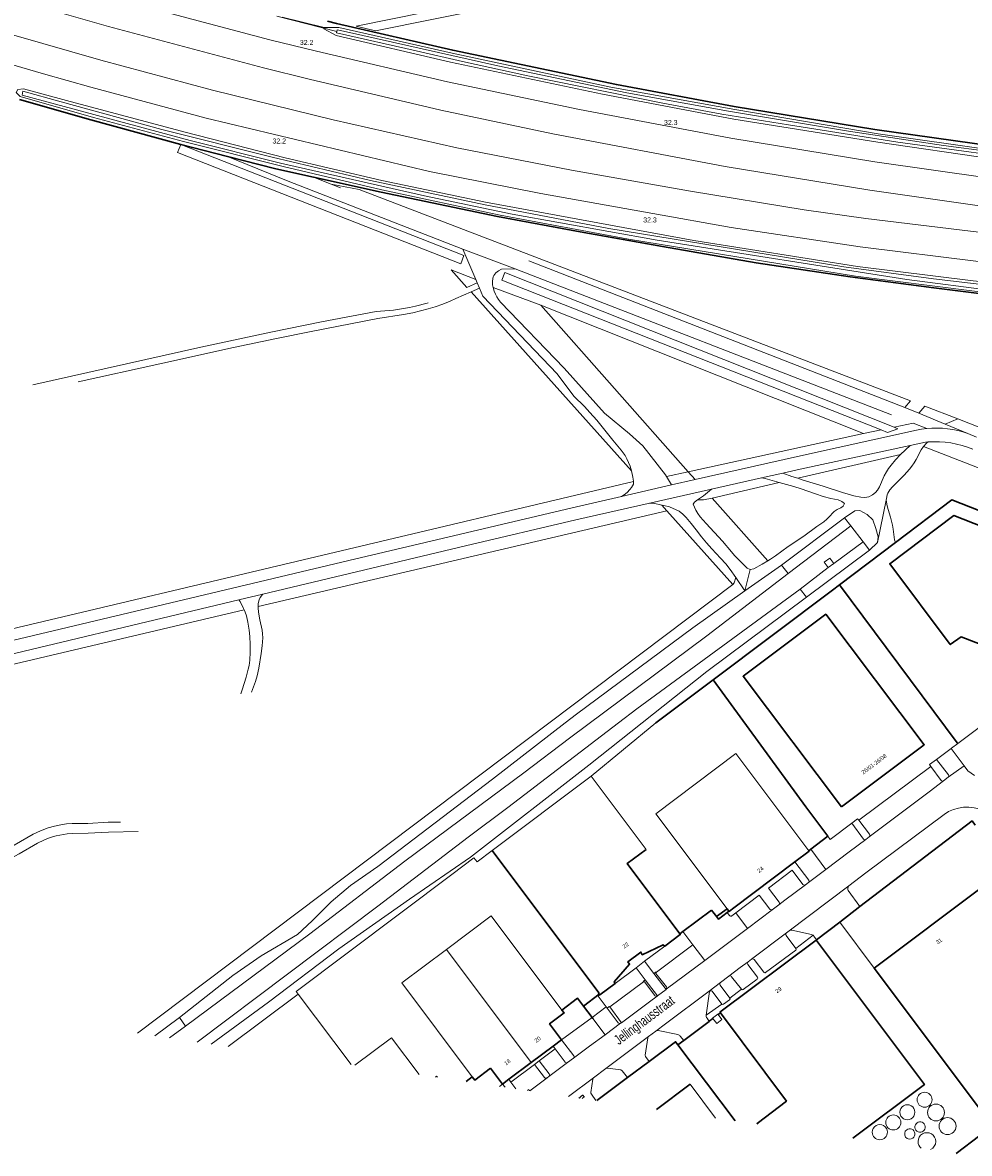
# Model space of a CAD drawing. Header units: metres. Extents: x 120324 to 133000, y 395500 to 402438.
# Tile 88 of 95: x 131607 to 131845, y 400392 to 400676. Entities that reach past the tile are written whole.
import ezdxf

# ---------------------------------------------------------------- set-up
doc = ezdxf.new("R2010")
doc.units = ezdxf.units.M
for name, pattern in [('DGN1', [76.057638, 0, -76.057638]), ('DGN2', [101.410184, 50.705092, -50.705092]), ('DGN3', [152.115276, 101.410184, -50.705092])]:
    doc.linetypes.add(name, pattern=pattern)
for name, color, linetype, lineweight, true_color in [('gg-afsc-erfafscheiding', 7, 'Continuous', 0, 0x00ff32), ('gg-afsc-hekwerk', 7, 'Continuous', 30, 0x00d228), ('gg-bbg-lage trafo', 7, 'Continuous', 13, 0xff5000), ('gg-bbg-opslagtank', 7, 'Continuous', 0, 0xff5000), ('gg-bbg-tussenscheiding', 7, 'Continuous', 0, 0x967800), ('gg-knt-BGT kruinlijn', 7, 'Continuous', 0, 0x787878), ('gg-kntw-bovenkant insteek waterloop', 7, 'Continuous', 0, 0xa0a0ff), ('gg-kntw-waterlijn', 7, 'Continuous', 0, 0xaaebff), ('gg-kwrk-duiker nz buis', 7, 'DGN2', 0, 0x969696), ('gg-kwrk-kunstwerk', 7, 'Continuous', 0, 0xd2d2d2), ('gg-kwrk-uitstroombak niveau min 01', 7, 'Continuous', 0, 0x477c96), ('gt-grn-groengrens', 7, 'Continuous', 0, 0x96c800), ('gt-grn-weggrens', 7, 'Continuous', 0, 0x787878)]:
    doc.layers.add(name, color=color, linetype=linetype, lineweight=lineweight, true_color=true_color)
for name, color, linetype, lineweight in [('gg-anno-huisnummerreeks BGT', 7, 'Continuous', 13), ('gg-anno-openbare ruimte label', 7, 'Continuous', 13), ('gg-bbg-gedigitaliseerde bebouwing', 1, 'Continuous', 0), ('gg-bbg-hoofdgebouw', 1, 'Continuous', 30), ('gg-knt-bovenkant onderkant talud', 7, 'Continuous', 0), ('gg-knt-onverhard', 7, 'DGN3', 0), ('gg-knt-verharding', 7, 'Continuous', 0), ('gg-knt-verharding nz', 7, 'DGN2', 0), ('gt-anno-nummer hm paal', 7, 'Continuous', 0), ('gt-grn-vlakafsluiter', 6, 'DGN1', 0), ('gt-symb-klinker verharding', 7, 'Continuous', 0), ('gt-symb-kolk', 7, 'Continuous', 0)]:
    doc.layers.add(name, color=color, linetype=linetype, lineweight=lineweight)
doc.styles.add('StyleArial', font='arial.ttf')

msp = doc.modelspace()

# ---------------------------------------------------------------- linework, layer by layer
at = {"layer": 'gg-afsc-erfafscheiding', "flags": 128}
msp.add_lwpolyline([(131676.36, 400431.89), (131675.88, 400432.54), (131714.92, 400461.89), (131720.49, 400466.09), (131721.27, 400465.06), (131725.05, 400467.9)], dxfattribs=at)
at = {"layer": 'gg-afsc-hekwerk'}
for p, q in [((131658.61, 400642.11), (131646.85, 400645.12)), ((131826.34, 400545.2), (131812.28, 400534.56)), ((131812.28, 400534.56), (131810.52, 400533.23)), ((131841.87, 400494.93), (131812.28, 400534.56)), ((131780.54, 400510.75), (131810.52, 400533.23)), ((131780.54, 400510.75), (131766.2, 400500)), ((131780.54, 400510.75), (131803.85, 400478.86)), ((131841.87, 400494.93), (131841.99, 400494.77)), ((131809.41, 400471.48), (131803.85, 400478.86)), ((131805.08, 400468.22), (131809.41, 400471.48)), ((131804.61, 400467.86), (131805.08, 400468.22)), ((131780.2, 400452.96), (131773, 400447.6)), ((131780.2, 400452.96), (131781.17, 400451.68)), ((131781.17, 400451.68), (131781.43, 400451.33)), ((131781.43, 400451.33), (131784.06, 400453.31)), ((131784.51, 400452.71), (131784.08, 400452.37)), ((131812.36, 400449.94), (131817.45, 400453.83)), ((131806.57, 400445.51), (131812.36, 400449.94)), ((131773, 400447.6), (131772.18, 400446.99)), ((131806.46, 400445.43), (131806.53, 400445.49)), ((131806.53, 400445.49), (131806.57, 400445.51)), ((131751.96, 400431.85), (131748.02, 400428.87)), ((131750.18, 400426.03), (131748.02, 400428.87)), ((131750.37, 400425.77), (131750.18, 400426.03)), ((131779.6, 400425.05), (131780.52, 400425.73)), ((131781.84, 400426.73), (131782.39, 400427.14)), ((131779.58, 400425.03), (131773.18, 400420.23)), ((131779.6, 400425.05), (131779.58, 400425.03)), ((131771.72, 400419.14), (131773.18, 400420.23)), ((131759.08, 400410.91), (131764.48, 400414.95)), ((131718.55, 400409.93), (131720.09, 400411.08)), ((131751.34, 400405.13), (131759.08, 400410.91))]:
    msp.add_line(p, q, dxfattribs=at)
at = {"layer": 'gg-afsc-hekwerk', "flags": 128}
for points in [[(131950.27, 400635.56), (131925.14, 400636.47), (131880.43, 400641.03), (131850.99, 400644.68), (131821.15, 400648.91), (131785.88, 400654.67), (131756.28, 400660.17), (131715.19, 400668.76), (131685.98, 400675.5), (131683.72, 400676.07)], [(131646.85, 400645.12), (131624.28, 400651.3), (131606.38, 400656.42)], [(131680.2, 400636.93), (131670.72, 400639.02), (131658.61, 400642.11)], [(131946.29, 400599.66), (131943.06, 400599.63), (131922.16, 400600.59), (131898.48, 400602.5), (131877.55, 400604.41), (131856.73, 400606.57), (131836.03, 400609.15), (131815.02, 400611.91), (131791.35, 400615.45), (131767.89, 400619.5), (131747.19, 400623.19), (131726.45, 400627.06), (131697.21, 400633.18), (131680.2, 400636.93)], [(131911.39, 400528.07), (131840.52, 400555.92), (131826.34, 400545.2)], [(131817.45, 400453.83), (131845.59, 400475.32), (131846.4, 400474.24)], [(131784.08, 400452.37), (131781.93, 400450.66), (131781.43, 400451.33)], [(131742.59, 400427.84), (131746.54, 400430.83), (131748.02, 400428.87)], [(131764.48, 400414.95), (131771.13, 400419.92), (131771.72, 400419.14)], [(131771.72, 400419.14), (131786.07, 400400.03)], [(131841.63, 400391.89), (131847.53, 400396.34)]]:
    msp.add_lwpolyline(points, dxfattribs=at)
at = {"layer": 'gg-bbg-gedigitaliseerde bebouwing'}
for p, q in [((131725.05, 400467.9), (131749.94, 400486.58)), ((131749.94, 400486.58), (131763.72, 400468.18)), ((131676.36, 400431.89), (131658.76, 400418.7))]:
    msp.add_line(p, q, dxfattribs=at)
at = {"layer": 'gg-bbg-gedigitaliseerde bebouwing', "flags": 128}
for points in [[(131804.61, 400467.86), (131786.26, 400492.23), (131766.15, 400477.09), (131784.06, 400453.31)], [(131713.6, 400443.09), (131724.84, 400451.52), (131742.59, 400427.84)], [(131720.09, 400411.08), (131702.37, 400434.68), (131713.6, 400443.09)], [(131689.64, 400414.17), (131676.36, 400431.89)], [(131706.77, 400411.66), (131699.82, 400420.92), (131690.62, 400414.03)], [(131781.17, 400400.75), (131774.77, 400409.26)]]:
    msp.add_lwpolyline(points, dxfattribs=at)
at = {"layer": 'gg-bbg-hoofdgebouw'}
for p, q in [((131801.1, 400465.05), (131785.47, 400453.28)), ((131784.51, 400452.71), (131784.06, 400453.31)), ((131782.27, 400427.3), (131806.46, 400445.43)), ((131806.46, 400445.43), (131806.52, 400445.35)), ((131755.98, 400434.55), (131752.11, 400431.66)), ((131751.96, 400431.85), (131752.11, 400431.66)), ((131782.27, 400427.3), (131782.39, 400427.14)), ((131740.39, 400418.82), (131742.52, 400420.41)), ((131734.91, 400414.71), (131740.39, 400418.82)), ((131729.27, 400410.48), (131734.91, 400414.71)), ((131724.68, 400413.24), (131727.7, 400409.3)), ((131727.7, 400409.3), (131729.27, 400410.48))]:
    msp.add_line(p, q, dxfattribs=at)
at = {"layer": 'gg-bbg-hoofdgebouw', "flags": 128}
for points in [[(131848.61, 400517.79), (131849.14, 400519.14), (131842.84, 400521.54), (131840.12, 400519.59), (131824.93, 400539.9), (131841.05, 400551.97), (131866.13, 400542.11)], [(131812.84, 400478.91), (131833.6, 400494.47), (131808.84, 400527.22), (131788.08, 400511.66), (131812.84, 400478.91)], [(131725.05, 400467.9), (131751.88, 400432.15), (131751.79, 400432.07), (131751.96, 400431.85)], [(131763.72, 400468.18), (131758.98, 400464.62), (131772.18, 400446.99)], [(131804.61, 400467.86), (131804.69, 400467.75), (131801.1, 400465.05)], [(131864.67, 400437.56), (131848.58, 400459.01), (131821.03, 400438.38)], [(131785.47, 400453.28), (131784.59, 400452.61), (131784.51, 400452.71)], [(131768.4, 400443.87), (131772.32, 400446.81), (131772.18, 400446.99)], [(131768.4, 400443.87), (131768.05, 400444.25), (131762.76, 400441.73), (131762.44, 400442.42), (131759.14, 400439.94), (131759.6, 400439.36), (131755.72, 400434.92), (131755.98, 400434.55)], [(131806.52, 400445.35), (131833.63, 400409.17), (131815.65, 400395.7)], [(131821.03, 400438.38), (131847.19, 400403.49), (131861.48, 400414.16), (131861.1, 400414.66), (131860.81, 400414.44), (131857.9, 400418.32)], [(131742.59, 400427.84), (131743.13, 400427.13), (131739.48, 400424.44), (131742.52, 400420.41)], [(131791.77, 400399.2), (131791.62, 400399.4), (131798.98, 400405.01), (131782.39, 400427.14)], [(131720.09, 400411.08), (131720.7, 400410.27), (131724.68, 400413.24)], [(131766.36, 400402.93), (131774.77, 400409.26)]]:
    msp.add_lwpolyline(points, dxfattribs=at)
at = {"layer": 'gg-bbg-lage trafo', "flags": 128}
for points in [[(131780.52, 400425.73), (131780.43, 400425.85), (131781.74, 400426.86), (131781.84, 400426.73)], [(131780.52, 400425.73), (131781.48, 400424.48), (131782.79, 400425.48), (131781.84, 400426.73)]]:
    msp.add_lwpolyline(points, dxfattribs=at)
at = {"layer": 'gg-bbg-opslagtank'}
for centre, radius, start, end in [((131833.68, 400405.36), 1.89, 0.0454, 180.0454), ((131829.35, 400402.22), 1.89, 0.0151, 180.0454), ((131833.68, 400405.36), 1.89, 180.0454, 0.0454), ((131836.54, 400402.15), 2.13, 0.0404, 180.0404), ((131825.82, 400399.65), 1.89, 0.0454, 180.0454), ((131829.35, 400402.21), 1.89, 180.0151, 0.0454), ((131836.54, 400402.15), 2.13, 180.0404, 0.0404), ((131839.44, 400398.74), 2.13, 0, 180), ((131822.44, 400397.22), 1.89, 0.0151, 180.0454), ((131825.82, 400399.65), 1.89, 180.0454, 0.0454), ((131829.96, 400396.77), 1.3, 126.8434, 306.7995), ((131829.96, 400396.77), 1.3, 306.7994, 126.8434), ((131832.55, 400398.52), 1.3, 126.8478, 306.8567), ((131832.55, 400398.52), 1.3, 306.8214, 126.8831), ((131839.44, 400398.74), 2.13, 180, 0), ((131822.44, 400397.22), 1.89, 180.0454, 0.0151), ((131834.26, 400394.87), 2.22, 0.0258, 180.0515), ((131834.26, 400394.87), 2.22, 180.0516, 229.3767), ((131834.26, 400394.87), 2.22, 293.9437, 0.0258)]:
    msp.add_arc(centre, radius, start, end, dxfattribs=at)
at = {"layer": 'gg-bbg-tussenscheiding'}
msp.add_line((131713.6, 400443.09), (131734.91, 400414.71), dxfattribs=at)
at = {"layer": 'gg-knt-BGT kruinlijn'}
msp.add_line((131797.71, 400539.57), (131788.54, 400533.07), dxfattribs=at)
at = {"layer": 'gg-knt-BGT kruinlijn', "flags": 128}
for points in [[(131821.84, 400545.22), (131822, 400546.62), (131821.39, 400548.75), (131820.64, 400550.94), (131819.29, 400552.26), (131817.38, 400553.29), (131816.12, 400553.2), (131813.57, 400551.42)], [(131646.52, 400425.98), (131659.96, 400436.57), (131667.08, 400441.49), (131676.2, 400446.86), (131679.87, 400450.24), (131684.62, 400455.05), (131689.46, 400459.15), (131696.37, 400463.88), (131725.17, 400485.83), (131743.45, 400500), (131746.28, 400502.16), (131775.48, 400523.79), (131788.54, 400533.07)], [(131804.01, 400531.48), (131778.96, 400512.85), (131762.76, 400500), (131749.38, 400489.35), (131719.61, 400466.24), (131704.31, 400455.72), (131686.55, 400443.22), (131668.9, 400429.82), (131654.52, 400419.32)]]:
    msp.add_lwpolyline(points, dxfattribs=at)
at = {"layer": 'gg-knt-bovenkant onderkant talud'}
msp.add_line((131815.15, 400549.38), (131818.22, 400545.4), dxfattribs=at)
at = {"layer": 'gg-knt-onverhard'}
for p, q in [((131684.67, 400635.19), (131680.2, 400636.93)), ((131828.74, 400579.08), (131684.67, 400635.19)), ((131717.7, 400618.81), (131720.95, 400611.26)), ((131730.82, 400613.9), (131830.77, 400575.2)), ((131718.75, 400609.24), (131721.33, 400610.38)), ((131720.95, 400611.26), (131721.33, 400610.38)), ((131721.33, 400610.38), (131721.9, 400609.05)), ((131719.82, 400608.13), (131721.9, 400609.05)), ((131828.74, 400579.08), (131832.23, 400577.7)), ((131838.81, 400574.95), (131832.23, 400577.7)), ((131830.77, 400575.2), (131834.22, 400573.85)), ((131844.51, 400572.57), (131838.81, 400574.95)), ((131827.64, 400567.29), (131830.03, 400569.57)), ((131768.86, 400561.8), (131770.1, 400559.67)), ((131824.1, 400556.23), (131824.02, 400555.86)), ((131824.02, 400555.86), (131821.84, 400545.22)), ((131786.25, 400536.4), (131788.54, 400533.07))]:
    msp.add_line(p, q, dxfattribs=at)
at = {"layer": 'gg-knt-onverhard', "flags": 128}
for points in [[(131658.61, 400642.11), (131673.88, 400635.94), (131717.7, 400618.81)], [(131725.36, 400609.21), (131725.2, 400609.9), (131725.13, 400610.7), (131725.21, 400611.51), (131725.33, 400611.91), (131725.52, 400612.27), (131726.03, 400612.91), (131726.65, 400613.44), (131727.38, 400613.82), (131730.82, 400613.9)], [(131312.68, 400519.28), (131317.82, 400520.47), (131325.71, 400522.2), (131333.54, 400523.8), (131345.97, 400526.28), (131356.74, 400528.55), (131365.44, 400530.57), (131385.67, 400535.57), (131391.51, 400536.93), (131397.37, 400538.23), (131421.05, 400543.32), (131448.4, 400549.29), (131470.33, 400553.93), (131480.4, 400556.1), (131504.78, 400561.6), (131533.92, 400567.92), (131548.57, 400571.16), (131573.51, 400576.76), (131651.93, 400594.23), (131669.53, 400598.02), (131682.22, 400600.58), (131695.97, 400603.22), (131700.33, 400603.57), (131704.28, 400604.22), (131705.82, 400604.54), (131708.72, 400605.3), (131710.33, 400605.8), (131712.22, 400606.46), (131714.08, 400607.2), (131715.43, 400607.78), (131718.75, 400609.24)], [(131719.82, 400608.13), (131715.98, 400606.43), (131714.51, 400605.81), (131712.65, 400605.08), (131710.76, 400604.41), (131709.02, 400603.88), (131707.09, 400603.35), (131705.14, 400602.91), (131702.85, 400602.49), (131696.33, 400601.44), (131679.64, 400598.22), (131670.89, 400596.45), (131660.13, 400594.17), (131641.61, 400590.08), (131539.2, 400567.22), (131510.35, 400560.97), (131480.79, 400554.32), (131470.72, 400552.15), (131446.84, 400547.09), (131421.44, 400541.54), (131395.83, 400536.03), (131386.08, 400533.8), (131365.84, 400528.8), (131360, 400527.42), (131354.17, 400526.13), (131348.3, 400524.9), (131330.01, 400521.23), (131324.14, 400520.01), (131319.37, 400518.96), (131315.4, 400518.03)], [(131721.9, 400609.05), (131722.76, 400607.06), (131741.37, 400587.56)], [(131743.15, 400589.02), (131727.18, 400605.54), (131726.69, 400606.18), (131726.26, 400606.86), (131725.9, 400607.58), (131725.61, 400608.33), (131725.36, 400609.21)], [(131760.04, 400563.22), (131759.7, 400564.37), (131759.35, 400565.31), (131758.93, 400566.22), (131758.44, 400567.09), (131757.5, 400568.38), (131755.35, 400570.93), (131751.39, 400575.91), (131749.63, 400577.88), (131748.23, 400579.32), (131745.58, 400581.93), (131741.37, 400587.56)], [(131743.15, 400589.02), (131753.29, 400577.71), (131759.58, 400572.51), (131762.91, 400569.5), (131768.61, 400562.23), (131768.86, 400561.8)], [(131834.54, 400570.46), (131834.14, 400570.14), (131833.36, 400569.29)], [(131833.36, 400569.29), (131832.83, 400568.52), (131831.55, 400566.06), (131831.03, 400565.21), (131830.47, 400564.41), (131829.86, 400563.63), (131828.53, 400562.14), (131825.62, 400559.23), (131824.96, 400558.46), (131824.44, 400557.62), (131824.28, 400557.2), (131824.1, 400556.23)], [(131801.8, 400561.33), (131803.15, 400560.89), (131808.19, 400559.37), (131813.07, 400557.79), (131815.94, 400556.95), (131817.65, 400556.6), (131818.66, 400556.54), (131819.69, 400556.7), (131820.58, 400557.15), (131821.36, 400557.81), (131821.82, 400558.36), (131822.35, 400559.22), (131823.54, 400561.98), (131824.07, 400562.97), (131824.63, 400563.81), (131825.24, 400564.61), (131826.4, 400565.97), (131827.64, 400567.29)], [(131760.57, 400560.53), (131760.58, 400560.62), (131760.4, 400561.64), (131760.04, 400563.22)], [(131798.06, 400562.65), (131800.3, 400561.83), (131801.8, 400561.33)], [(131757.57, 400556.79), (131758.25, 400557.22), (131758.95, 400557.79), (131759.66, 400558.51), (131760.07, 400559), (131760.53, 400559.88), (131760.57, 400560.53)], [(131792.72, 400561.44), (131793.65, 400561.27), (131797.19, 400560.27)], [(131797.19, 400560.27), (131800.82, 400559.24), (131802.65, 400558.67), (131806.27, 400557.42), (131808.21, 400556.81), (131810.14, 400556.29), (131811.93, 400555.91), (131812.92, 400555.55), (131813.54, 400554.97), (131813.26, 400554.38), (131812.67, 400553.95), (131811.76, 400553.54), (131810.97, 400552.97), (131809.57, 400551.49), (131809.14, 400551.08), (131808.35, 400550.45), (131806.58, 400549.21), (131803.35, 400546.84), (131799.44, 400544.25), (131796.2, 400541.89), (131795, 400541.07), (131794.28, 400540.63)], [(131776.66, 400555.95), (131778.16, 400556.94), (131780.16, 400558.61)], [(131764.28, 400555.01), (131765.58, 400555.09), (131767.68, 400554.63)], [(131767.68, 400554.63), (131768.22, 400554.52), (131769.61, 400554.16), (131772.02, 400553.1), (131772.99, 400552.32), (131773.79, 400551.53), (131775.07, 400550), (131776.27, 400548.4), (131777.64, 400546.67), (131778.93, 400545.15), (131780.27, 400543.66), (131782.44, 400541.33), (131783.76, 400539.84), (131784.84, 400538.45), (131786.25, 400536.4)], [(131789.88, 400538.41), (131789.08, 400538.8), (131785.97, 400541.99), (131785.15, 400542.92), (131782.92, 400545.55), (131778.79, 400549.97), (131777.34, 400551.69), (131776.76, 400552.51), (131776.24, 400553.36), (131775.55, 400554.85), (131775.85, 400555.37), (131776.66, 400555.95)], [(131794.28, 400540.63), (131792.91, 400539.78), (131790.83, 400538.65), (131789.88, 400538.41)], [(131661.47, 400530.82), (131661.79, 400530.43), (131662.64, 400528.66), (131662.8, 400528.29)], [(131667.46, 400532.24), (131667.4, 400532.19), (131666.79, 400531.38), (131666.54, 400530.82), (131666.35, 400529.88), (131666.34, 400529.13)], [(131539.59, 400436.17), (131544.98, 400439.3), (131552.57, 400443.42), (131558.29, 400446.86), (131561.3, 400448.53), (131563.09, 400449.43), (131566.25, 400450.85), (131568.11, 400451.57), (131569.9, 400452.14), (131572.8, 400452.91), (131574.86, 400453.54), (131576.73, 400454.26), (131578.57, 400455.04), (131582.94, 400457.06), (131585.62, 400458.4), (131588.92, 400460.22), (131595.8, 400464.22), (131605.05, 400469.28), (131609.82, 400471.98), (131611.68, 400472.88), (131613.55, 400473.59), (131615.15, 400474.05), (131617.2, 400474.45), (131618.2, 400474.58), (131619.6, 400474.68), (131623.51, 400474.72), (131628.67, 400474.99), (131641.58, 400475.28), (131643.58, 400475.36), (131645.36, 400475.53), (131646.35, 400475.72), (131647.09, 400475.94), (131648.02, 400476.32), (131648.61, 400476.66), (131649.4, 400477.27), (131650.1, 400478.11), (131650.6, 400478.98), (131650.88, 400479.63), (131651.54, 400481.53), (131652.09, 400482.78), (131653.67, 400485.34), (131654.2, 400486.53), (131654.51, 400487.48), (131655.33, 400490.39), (131655.72, 400491.52), (131659.05, 400500), (131660.89, 400504.44), (131661.62, 400506.3), (131662.3, 400508.2), (131663.31, 400511.46), (131663.81, 400513.4), (131664.01, 400514.38), (131664.2, 400515.73), (131664.31, 400517.73), (131664.28, 400519.64), (131664.18, 400521.64), (131664.04, 400523.26), (131663.73, 400525.25), (131663.34, 400526.8), (131663.02, 400527.74), (131662.8, 400528.29)], [(131543.57, 400435.58), (131547.07, 400437.61), (131553.81, 400441.25), (131560.36, 400445.17), (131563.21, 400446.7), (131565.01, 400447.58), (131567.96, 400448.85), (131568.9, 400449.2), (131570.69, 400449.77), (131574.55, 400450.82), (131575.87, 400451.25), (131577.73, 400451.97), (131580.49, 400453.16), (131585.01, 400455.29), (131588.41, 400457.07), (131597.01, 400462.04), (131606.25, 400467.1), (131610.9, 400469.73), (131612.47, 400470.5), (131613.4, 400470.89), (131614.66, 400471.33), (131615.62, 400471.59), (131617.38, 400471.95), (131618.37, 400472.09), (131619.67, 400472.18), (131623.6, 400472.23), (131628.73, 400472.49), (131641.79, 400472.79), (131643.96, 400472.89), (131645.95, 400473.09), (131647.29, 400473.38), (131648.24, 400473.68), (131649.57, 400474.29), (131650.41, 400474.83), (131651.18, 400475.47), (131651.76, 400476.1), (131652.35, 400476.92), (131652.82, 400477.8), (131653.13, 400478.54), (131653.78, 400480.43), (131654.37, 400481.73), (131655.95, 400484.29), (131656.55, 400485.68), (131656.86, 400486.63), (131657.68, 400489.54), (131658.14, 400490.89), (131658.9, 400492.74), (131660.14, 400495.45), (131661.96, 400500), (131662.66, 400501.95), (131664.26, 400506.69), (131665.61, 400510.34), (131666.04, 400511.73), (131666.48, 400513.69), (131667.07, 400517.32), (131667.32, 400519.31), (131667.41, 400520.31), (131667.45, 400521.31), (131667.41, 400522.3), (131667.29, 400523.23), (131666.76, 400525.8), (131666.43, 400527.77), (131666.34, 400528.83), (131666.34, 400529.13)]]:
    msp.add_lwpolyline(points, dxfattribs=at)
at = {"layer": 'gg-knt-verharding'}
for p, q in [((131846.75, 400571.64), (131844.51, 400572.57)), ((131792.72, 400561.44), (131798.06, 400562.65)), ((131757.57, 400556.79), (131770.1, 400559.67)), ((131770.1, 400559.67), (131776.02, 400561.03)), ((131780.16, 400558.61), (131792.72, 400561.44)), ((131764.28, 400555.01), (131780.16, 400558.61)), ((131819.82, 400543.34), (131821.84, 400545.22)), ((131661.47, 400530.82), (131667.46, 400532.24)), ((131841.99, 400494.77), (131840.43, 400493.61)), ((131835.21, 400489.02), (131817.18, 400475.52)), ((131837.83, 400485.49), (131835.21, 400489.02)), ((131836.68, 400490.77), (131839.69, 400486.9)), ((131839.62, 400486.28), (131838.39, 400485.37)), ((131818.35, 400470.78), (131815.38, 400474.74)), ((131817.18, 400475.52), (131819.85, 400471.98)), ((131819.76, 400471.33), (131818.92, 400470.69)), ((131801.1, 400465.05), (131804.57, 400460.49)), ((131804.48, 400459.86), (131803.73, 400459.3)), ((131814.5, 400457.84), (131817.45, 400453.83)), ((131792.16, 400456.74), (131786.24, 400452.25)), ((131794.8, 400453.19), (131792.16, 400456.74)), ((131797.04, 400454.26), (131795.42, 400453.06)), ((131784.67, 400451.63), (131784.08, 400452.37)), ((131786.24, 400452.25), (131785.3, 400451.54)), ((131821.03, 400438.38), (131812.36, 400449.94)), ((131773, 400447.6), (131775.5, 400444.21)), ((131801.35, 400443.32), (131798.92, 400446.56)), ((131805.67, 400446.64), (131801.35, 400443.32)), ((131763.35, 400440.11), (131768.4, 400443.87)), ((131775.5, 400444.21), (131766.33, 400437.34)), ((131793.76, 400437.3), (131801.3, 400442.91)), ((131761.2, 400438.48), (131763.35, 400440.11)), ((131765.7, 400437.05), (131763.35, 400440.11)), ((131789.34, 400439.99), (131790.2, 400440.65)), ((131790.89, 400440.53), (131793.34, 400437.35)), ((131761.2, 400438.48), (131755.98, 400434.55)), ((131763.52, 400435.44), (131761.2, 400438.48)), ((131765.7, 400437.05), (131768.74, 400433.03)), ((131766.22, 400437.01), (131768.85, 400433.68)), ((131791.7, 400436.12), (131789.27, 400439.28)), ((131763.09, 400434.93), (131754.61, 400428.66)), ((131765.95, 400431.48), (131763.37, 400434.91)), ((131763.52, 400435.44), (131766.56, 400431.4)), ((131784.52, 400436.39), (131782.42, 400434.79)), ((131785.2, 400436.24), (131787.67, 400433.1)), ((131788.1, 400433.04), (131791.67, 400435.66)), ((131766.56, 400431.4), (131766.54, 400431.38)), ((131768.74, 400433.03), (131766.56, 400431.4)), ((131768.81, 400433.08), (131768.74, 400433.03)), ((131778.84, 400426.56), (131779.64, 400432.52)), ((131780.36, 400432.62), (131782.76, 400429.37)), ((131784.78, 400430.89), (131782.36, 400434.12)), ((131787.67, 400433.1), (131784.78, 400430.89)), ((131753.96, 400428.37), (131753.72, 400428.68)), ((131754.61, 400428.66), (131757.52, 400424.69)), ((131782.76, 400429.37), (131778.84, 400426.56)), ((131783.17, 400429.33), (131784.71, 400430.45)), ((131756.75, 400424.65), (131753.96, 400428.37)), ((131779.58, 400425.03), (131779.03, 400425.79)), ((131757.52, 400424.69), (131757.34, 400424.55)), ((131745.58, 400416.4), (131742.52, 400420.41)), ((131764.34, 400421.22), (131766.15, 400422.6)), ((131766.74, 400422.77), (131771.68, 400421.71)), ((131772.33, 400421.31), (131773.18, 400420.23)), ((131740.93, 400418.1), (131736.88, 400415.14)), ((131740.93, 400418.1), (131740.39, 400418.82)), ((131743.44, 400414.78), (131740.93, 400418.1)), ((131735.7, 400414.22), (131736.88, 400415.14)), ((131736.88, 400415.14), (131739.39, 400411.82)), ((131745.51, 400415.78), (131744.03, 400414.68)), ((131735.7, 400414.22), (131729.77, 400409.8)), ((131738.21, 400410.9), (131735.7, 400414.22)), ((131750.56, 400410.88), (131753.59, 400413.16)), ((131728.32, 400408.5), (131727.7, 400409.3)), ((131729.77, 400409.8), (131731.06, 400408.1)), ((131739.31, 400411.18), (131738.85, 400410.85))]:
    msp.add_line(p, q, dxfattribs=at)
at = {"layer": 'gg-knt-verharding', "flags": 128}
for points in [[(131934.27, 400628.22), (131921.96, 400628.75), (131878.92, 400633.11), (131850.08, 400636.7), (131821.14, 400640.79), (131784.98, 400646.68), (131746.99, 400653.87), (131713.87, 400660.86), (131680.94, 400668.54), (131669.23, 400671.43), (131630.71, 400681.67), (131607.7, 400688.32)], [(131947.61, 400620.45), (131921.54, 400621.54), (131878.28, 400625.94), (131849.26, 400629.44), (131819.92, 400633.68), (131783.63, 400639.6), (131740.35, 400647.84), (131712.16, 400653.77), (131679.16, 400661.52), (131667.67, 400664.37), (131628.76, 400674.7), (131606.45, 400681.07)], [(131604.91, 400672.55), (131626.77, 400666.3), (131654.83, 400658.78), (131685.16, 400651.31), (131716.19, 400644.32), (131744.98, 400638.72), (131774.9, 400633.38), (131803.46, 400628.73), (131818.9, 400626.57), (131858.31, 400621.74), (131858.36, 400622.39), (131873.09, 400620.82), (131888.2, 400619.34), (131902.93, 400618.06), (131918.04, 400616.88), (131933.13, 400616.03), (131947.29, 400615.44)], [(131603.54, 400665.43), (131612.38, 400662.82), (131624.27, 400659.48), (131653.23, 400651.71), (131709.33, 400638.36), (131737.26, 400632.86), (131765.39, 400627.82), (131785.13, 400624.32), (131817.51, 400619.44), (131847.23, 400615.72), (131876.94, 400612.51), (131905.98, 400609.92), (131934.82, 400608.04), (131946.81, 400607.86)], [(131776.02, 400561.03), (131801.77, 400566.85), (131831.63, 400573.45), (131832.92, 400573.69), (131834.22, 400573.85)], [(131830.03, 400569.57), (131833.92, 400570.41), (131834.54, 400570.46)], [(131798.06, 400562.65), (131802.45, 400563.64), (131830.03, 400569.57)], [(131410.59, 400474.65), (131482.34, 400491.6), (131589.07, 400516.92), (131689.1, 400540.7), (131745.17, 400553.95), (131757.57, 400556.79)], [(131667.46, 400532.24), (131718.34, 400544.35), (131746.08, 400550.88), (131764.28, 400555.01)], [(131464.51, 400484.01), (131485.43, 400488.94), (131589.98, 400513.8), (131661.47, 400530.82)], [(131857.65, 400487.9), (131848.73, 400499.81), (131841.99, 400494.77)], [(131835.21, 400489.02), (131834.94, 400489.46), (131836.68, 400490.77)], [(131814.61, 400459.01), (131818.95, 400462.28), (131838.56, 400476.98)], [(131815.38, 400474.74), (131810, 400470.69), (131809.41, 400471.48)], [(131815.38, 400474.74), (131816.86, 400475.83), (131817.18, 400475.52)], [(131803.12, 400459.41), (131800.44, 400462.94), (131794.44, 400458.46), (131797.14, 400454.92)], [(131800.34, 400447.88), (131805.26, 400446.81), (131805.47, 400446.75), (131805.67, 400446.64)], [(131806.53, 400445.49), (131805.88, 400446.42), (131805.78, 400446.54), (131805.67, 400446.64)], [(131766.33, 400437.34), (131766.23, 400437.46), (131765.7, 400437.05)], [(131763.09, 400434.93), (131762.99, 400435.04), (131763.52, 400435.44)], [(131753.72, 400428.68), (131751.71, 400431.36), (131752.11, 400431.66)], [(131754.61, 400428.66), (131754.5, 400428.78), (131753.96, 400428.37)], [(131764.48, 400414.95), (131763.57, 400416.17), (131763.51, 400416.53), (131764.16, 400420.86), (131764.34, 400421.22)], [(131759.08, 400410.91), (131757.74, 400412.63), (131757.35, 400412.85), (131754.07, 400413.3), (131753.83, 400413.26), (131753.59, 400413.16)], [(131750.56, 400410.88), (131750.36, 400410.54), (131749.87, 400407.21), (131749.89, 400406.97), (131749.99, 400406.75), (131751.12, 400405.16)]]:
    msp.add_lwpolyline(points, dxfattribs=at)
at = {"layer": 'gg-knt-verharding'}
for centre, radius, start, end in [((131836.52, 400550.25), 23.71, 70.2912, 95.5465), ((131836.37, 400546.41), 24.12, 67.0025, 94.3619), ((131838.18, 400485.75), 0.432, 216.2928, 298.9983), ((131839.34, 400486.63), 0.446, 309.7559, 37.4203), ((131844.42, 400468.46), 10.34, 65.8975, 124.5006), ((131819.46, 400471.7), 0.474, 308.4916, 35.67), ((131818.68, 400471.08), 0.454, 222.6262, 301.17), ((131804.2, 400460.22), 0.455, 307.8328, 35.8045), ((131803.48, 400459.67), 0.444, 215.3728, 304.462), ((131815.41, 400458.34), 1.04, 139.9154, 209.1166), ((131796.73, 400454.65), 0.492, 308.9723, 33.2717), ((131785.03, 400451.88), 0.434, 215.3343, 308.1992), ((131795.17, 400453.43), 0.441, 212.2269, 304.8008), ((131799.34, 400446.87), 0.526, 128.2585, 216.8719), ((131800.12, 400447.09), 0.819, 74.3868, 122.624), ((131801.1, 400443.14), 0.309, 309.8483, 35.0168), ((131789.66, 400439.6), 0.507, 129.4857, 219.4592), ((131790.48, 400440.22), 0.51, 36.3201, 123.5223), ((131766.39, 400437.14), 0.211, 105.0919, 216.6853), ((131793.57, 400437.49), 0.271, 211.8279, 314.6261), ((131763.21, 400434.66), 0.3, 57.9198, 112.9654), ((131782.72, 400434.43), 0.469, 129.3488, 221.2933), ((131784.77, 400435.91), 0.542, 37.4905, 117.9313), ((131791.36, 400435.91), 0.401, 321.871, 31.9073), ((131766.31, 400431.81), 0.492, 223.0146, 298.1863), ((131768.49, 400433.4), 0.454, 315.2239, 37.8974), ((131780.05, 400432.22), 0.509, 52.2491, 142.8459), ((131787.92, 400433.29), 0.315, 218.8102, 306.4177), ((131782.99, 400429.58), 0.312, 221.9314, 304.372), ((131784.5, 400430.71), 0.332, 308.4103, 33.3383), ((131779.84, 400426.41), 1.01, 171.1485, 217.2401), ((131757.1, 400424.93), 0.447, 217.9089, 302.6039), ((131766.73, 400421.67), 1.1, 89.2639, 121.9921), ((131771.45, 400420.61), 1.13, 38.8045, 78.0202), ((131743.78, 400415.03), 0.426, 216.8761, 305.0579), ((131745.25, 400416.12), 0.434, 308.0259, 39.5991), ((131739.03, 400411.54), 0.454, 307.7054, 38.0225), ((131738.56, 400411.26), 0.5, 225.0673, 304.9314)]:
    msp.add_arc(centre, radius, start, end, dxfattribs=at)
at = {"layer": 'gg-knt-verharding nz'}
for p, q in [((131840.37, 400493.55), (131836.68, 400490.77)), ((131843.58, 400489.19), (131840.37, 400493.55)), ((131808.88, 400463.17), (131805.08, 400468.22)), ((131808.88, 400463.17), (131804.48, 400459.86)), ((131799.68, 400447.78), (131814.61, 400459.01)), ((131789.18, 400448.36), (131786.24, 400452.25)), ((131795.42, 400453.06), (131789.18, 400448.36)), ((131790.2, 400440.65), (131799.02, 400447.29)), ((131799.02, 400447.29), (131799.32, 400447.52)), ((131799.32, 400447.52), (131799.68, 400447.78)), ((131778.48, 400440.31), (131775.5, 400444.21)), ((131778.48, 400440.31), (131768.81, 400433.08)), ((131779.58, 400432.64), (131782.42, 400434.79)), ((131779.64, 400432.52), (131779.58, 400432.64)), ((131757.34, 400424.55), (131753.42, 400421.65)), ((131753.59, 400413.16), (131764.34, 400421.22)), ((131744.03, 400414.68), (131739.31, 400411.18)), ((131744.27, 400406.16), (131750.56, 400410.88))]:
    msp.add_line(p, q, dxfattribs=at)
at = {"layer": 'gg-knt-verharding nz', "flags": 128}
for points in [[(131846.24, 400486.77), (131844.54, 400487.88), (131843.58, 400489.19)], [(131838.39, 400485.37), (131834.8, 400482.64), (131819.76, 400471.33)], [(131818.92, 400470.69), (131814.76, 400467.59), (131808.88, 400463.17)], [(131803.73, 400459.3), (131798.59, 400455.45), (131797.04, 400454.26)], [(131789.18, 400448.36), (131782.88, 400443.59), (131778.48, 400440.31)], [(131784.52, 400436.39), (131787.4, 400438.52), (131789.34, 400439.99)], [(131766.54, 400431.38), (131764.59, 400429.91), (131757.52, 400424.69)], [(131766.15, 400422.6), (131768.6, 400424.42), (131779.58, 400432.64)], [(131753.42, 400421.65), (131749.5, 400418.76), (131745.51, 400415.78)], [(131738.85, 400410.85), (131734.51, 400407.59)]]:
    msp.add_lwpolyline(points, dxfattribs=at)
at = {"layer": 'gg-kntw-bovenkant insteek waterloop'}
for p, q in [((131822.77, 400573.47), (131824.33, 400572.86)), ((131824.33, 400572.86), (131826.93, 400573.79)), ((131826.93, 400573.79), (131826.04, 400574.14))]:
    msp.add_line(p, q, dxfattribs=at)
at = {"layer": 'gg-kntw-bovenkant insteek waterloop', "flags": 128}
for points in [[(132000, 400735.78), (132040.35, 400744.09), (132115.92, 400759.27), (132115.62, 400760.65), (132040.17, 400745.42), (131974.79, 400732.71), (131848.93, 400706.77), (131690.91, 400674.79), (131695.78, 400673.67), (131781.06, 400690.85), (131849.11, 400704.7), (132000, 400735.78)], [(131922.86, 400633.66), (131878.57, 400638.05), (131850.61, 400641.53), (131821.9, 400645.72), (131785.76, 400651.47), (131752.8, 400657.76), (131714.58, 400665.81), (131685.88, 400672.5), (131682.77, 400674.12), (131682.88, 400674.5)], [(131682.88, 400674.5), (131686.54, 400674.53), (131715.01, 400668.02), (131754.86, 400659.5), (131786.03, 400653.89), (131822.02, 400647.82), (131850.79, 400643.69), (131879.19, 400640.24), (131923.2, 400635.79), (131924.03, 400634.82)], [(131727.11, 400627.4), (131697.36, 400633.76), (131672.6, 400639.61), (131647.53, 400645.84), (131624.96, 400651.94), (131606.55, 400657.14), (131605.57, 400658.2), (131605.92, 400658.95)], [(131605.92, 400658.95), (131607.38, 400659.1), (131618.18, 400656.15), (131647.94, 400648.24), (131673.1, 400641.74), (131697.4, 400636.11), (131723.39, 400630.66)], [(131646.85, 400645.12), (131646.05, 400643.08), (131717.2, 400615.18), (131718, 400617.23), (131646.85, 400645.12)], [(131723.39, 400630.66), (131775.69, 400621.02), (131816.82, 400614.54), (131845.9, 400610.86), (131880.64, 400607.32), (131925.08, 400603.64), (131946.53, 400603.41)], [(131727.11, 400627.4), (131759.34, 400621.38), (131816.36, 400612.07), (131845.56, 400608.38), (131880.33, 400604.33), (131924.83, 400600.62), (131946.34, 400600.49)], [(131826.04, 400574.14), (131728.27, 400612.96), (131727.54, 400611.1), (131822.77, 400573.47)], [(131799.38, 400537.46), (131779.01, 400521.82), (131744.46, 400496.1), (131733.01, 400487.42), (131703.17, 400465.26), (131679.31, 400447.01), (131648.04, 400423.84)], [(131650.99, 400419.84), (131696.4, 400453.97), (131719.07, 400471.26), (131729.02, 400478.7), (131756.8, 400500), (131761.39, 400503.48), (131802.41, 400533.53)]]:
    msp.add_lwpolyline(points, dxfattribs=at)
at = {"layer": 'gg-kntw-waterlijn', "flags": 128}
for points in [[(131686.12, 400673.87), (131688.53, 400673.42), (131726.5, 400664.89), (131758.93, 400658.08), (131784.42, 400653.45), (131814.56, 400648.5), (131838.39, 400644.88), (131872.87, 400640.36), (131897.84, 400637.8), (131919.8, 400635.54), (131919.7, 400634.55), (131896.67, 400636.92), (131865.02, 400640.54), (131826.97, 400645.74), (131799.53, 400650.09), (131782.73, 400652.76), (131767.96, 400655.48), (131734, 400662.36), (131717.63, 400665.95), (131706.02, 400668.62), (131685.97, 400673.13), (131686.12, 400673.87)], [(132041.24, 400611.72), (132028.41, 400608.31), (132000.07, 400603.63), (131973.1, 400601.23), (131960.22, 400601.12), (131930.69, 400601.49), (131919.39, 400602.23), (131880.68, 400605.38), (131851.22, 400608.39), (131829.22, 400611.22), (131766.55, 400621.07), (131730.07, 400627.67), (131708.11, 400632.21), (131671.89, 400640.4), (131649.26, 400646.09), (131607.06, 400657.54), (131607.18, 400658.47)], [(131607.18, 400658.47), (131616.83, 400655.83), (131642.14, 400648.91), (131669.85, 400641.91), (131694.48, 400636.1), (131723.32, 400630.01), (131754.41, 400624.07), (131794.4, 400617.51), (131813.42, 400614.39), (131835.94, 400611.44), (131858.01, 400608.77), (131891.7, 400605.43), (131923.47, 400602.91), (131940.75, 400602.53), (131967.85, 400602.25), (131977.14, 400602.63), (132000.99, 400605), (132021.62, 400608.49), (132029.16, 400609.77), (132056.98, 400617.19)]]:
    msp.add_lwpolyline(points, dxfattribs=at)
at = {"layer": 'gg-kwrk-duiker nz buis'}
msp.add_line((131671.03, 400677.32), (131686.05, 400673.5), dxfattribs=at)
at = {"layer": 'gg-kwrk-kunstwerk'}
for p, q in [((131813.57, 400551.42), (131797.71, 400539.57)), ((131813.57, 400551.42), (131815.15, 400549.38)), ((131815.15, 400549.38), (131799.38, 400537.46)), ((131810.88, 400539.97), (131818.22, 400545.4)), ((131818.22, 400545.4), (131819.82, 400543.34)), ((131804.01, 400531.48), (131819.82, 400543.34)), ((131799.38, 400537.46), (131797.71, 400539.57)), ((131809.47, 400538.93), (131810.88, 400539.97)), ((131802.41, 400533.53), (131809.47, 400538.93)), ((131802.41, 400533.53), (131804.01, 400531.48)), ((131640.4, 400421.39), (131646.52, 400425.98)), ((131646.52, 400425.98), (131648.04, 400423.84)), ((131648.04, 400423.84), (131644.01, 400420.86))]:
    msp.add_line(p, q, dxfattribs=at)
at = {"layer": 'gg-kwrk-uitstroombak niveau min 01', "flags": 128}
msp.add_lwpolyline([(131810.88, 400539.97), (131809.88, 400541.32), (131808.43, 400540.28), (131809.47, 400538.93)], dxfattribs=at)
at = {"layer": 'gt-grn-groengrens'}
for p, q in [((131672.33, 400677.06), (131682.88, 400674.5)), ((131760.04, 400563.22), (131719.82, 400608.13)), ((131725.36, 400609.21), (131737.34, 400604.8)), ((131737.34, 400604.8), (131818.35, 400572.55)), ((131774.29, 400562.97), (131737.34, 400604.8)), ((131841.99, 400576.27), (131838.81, 400574.95)), ((131841.99, 400576.27), (132005.29, 400512.15)), ((131818.35, 400572.55), (131822.77, 400573.47)), ((131830.77, 400575.2), (131826.04, 400574.14)), ((131818.35, 400572.55), (131774.29, 400562.97)), ((131801.8, 400561.33), (131827.64, 400567.29)), ((131768.86, 400561.8), (131774.29, 400562.97)), ((131774.29, 400562.97), (131776.02, 400561.03)), ((131760.57, 400560.53), (131406.24, 400476.63)), ((131780.35, 400556.39), (131797.19, 400560.27)), ((131780.35, 400556.39), (131794.28, 400540.63)), ((131767.68, 400554.63), (131768.96, 400553.21)), ((131666.34, 400529.13), (131768.96, 400553.21)), ((131768.96, 400553.21), (131785.55, 400534.7)), ((131636.02, 400422.03), (131785.55, 400534.7)), ((131465.27, 400481.93), (131662.8, 400528.29)), ((131749.94, 400486.58), (131766.2, 400500)), ((131729.77, 400409.8), (131729.27, 400410.48))]:
    msp.add_line(p, q, dxfattribs=at)
at = {"layer": 'gt-grn-groengrens', "flags": 128}
for points in [[(131828.74, 400579.08), (131830.17, 400580.82), (131691.7, 400633.85), (131684.67, 400635.19)], [(131720.95, 400611.26), (131714.76, 400613.7), (131718.75, 400609.24)], [(131841.99, 400576.27), (131833.71, 400579.47), (131832.23, 400577.7)], [(131833.36, 400569.29), (131925.09, 400533.67), (132010.65, 400500), (132018.09, 400497.25), (132022.04, 400495.47)], [(131780.35, 400556.39), (131778.15, 400555.9), (131776.66, 400555.95)], [(131826.34, 400545.2), (131826.16, 400545.87), (131825.75, 400548.61), (131825.58, 400549.6), (131825.38, 400550.58), (131825.12, 400551.57), (131824.51, 400553.47), (131824.26, 400554.44), (131824.02, 400555.86)], [(131785.55, 400534.7), (131785.87, 400535.13), (131786.25, 400536.4)]]:
    msp.add_lwpolyline(points, dxfattribs=at)
at = {"layer": 'gt-grn-vlakafsluiter'}
msp.add_line((131840.37, 400493.55), (131840.43, 400493.61), dxfattribs=at)
at = {"layer": 'gt-grn-weggrens'}
for p, q in [((131717.7, 400618.81), (131730.82, 400613.9)), ((131789.88, 400538.41), (131788.54, 400533.07)), ((131839.62, 400486.28), (131843.58, 400489.19)), ((131750.18, 400426.03), (131753.72, 400428.68)), ((131742.52, 400420.41), (131750.18, 400426.03)), ((131750.37, 400425.77), (131753.42, 400421.65)), ((131726.91, 400408.71), (131727.7, 400409.3))]:
    msp.add_line(p, q, dxfattribs=at)
at = {"layer": 'gt-symb-klinker verharding'}
for p, q in [((131747.94, 400406.62), (131746.82, 400405.79)), ((131747.02, 400405.94), (131747.17, 400405.74)), ((131747.33, 400406.36), (131747.42, 400406.23)), ((131748.3, 400406.14), (131747.66, 400405.67)), ((131747.78, 400405.75), (131747.86, 400405.64)), ((131747.82, 400406.53), (131748.18, 400406.05))]:
    msp.add_line(p, q, dxfattribs=at)
at = {"layer": 'gt-symb-kolk', "flags": 128}
for points in [[(131711.31, 400410.99), (131711.13, 400411.26), (131710.85, 400411.06)], [(131734.47, 400407.6), (131734.25, 400407.9), (131733.95, 400407.67)]]:
    msp.add_lwpolyline(points, dxfattribs=at)

# ---------------------------------------------------------------- texts
at = {"layer": 'gg-anno-huisnummerreeks BGT', "char_height": 1, "attachment_point": 8, "line_spacing_factor": 0.8, "style": 'StyleArial'}
for s, insert, rotation in [('{\\C256;26/01-26/08}', (131821.29, 400489.2), 36.9), ('{\\C256;24}', (131792.75, 400462.72), 37), ('{\\C256;31}', (131837.6, 400444.75), 36.8), ('{\\C256;22}', (131758.88, 400443.71), 36.9), ('{\\C256;29}', (131797.28, 400432.51), 36.9), ('{\\C256;20}', (131736.8, 400420.08), 36.9), ('{\\C256;18}', (131729.2, 400414.39), 36.9)]:
    msp.add_mtext(s, dxfattribs=dict(at, insert=insert, rotation=rotation))
at = {"layer": 'gg-anno-openbare ruimte label', "insert": (131763.5, 400425.06), "char_height": 2.5, "attachment_point": 5, "rotation": 36.9, "line_spacing_factor": 0.8, "style": 'StyleArial'}
msp.add_mtext('{\\W0.68;\\C256;Jellinghausstraat}', dxfattribs=at)
at = {"layer": 'gt-anno-nummer hm paal', "char_height": 1.25, "attachment_point": 7, "line_spacing_factor": 0.8, "style": 'StyleArial'}
for s, insert in [('{\\C256;32.2}', (131676.79, 400670.09)), ('{\\C256;32.3}', (131768.23, 400650)), ('{\\C256;32.2}', (131669.9, 400645.35)), ('{\\C256;32.3}', (131763.01, 400625.54))]:
    msp.add_mtext(s, dxfattribs=dict(at, insert=insert))

doc.saveas('drawing.dxf')
